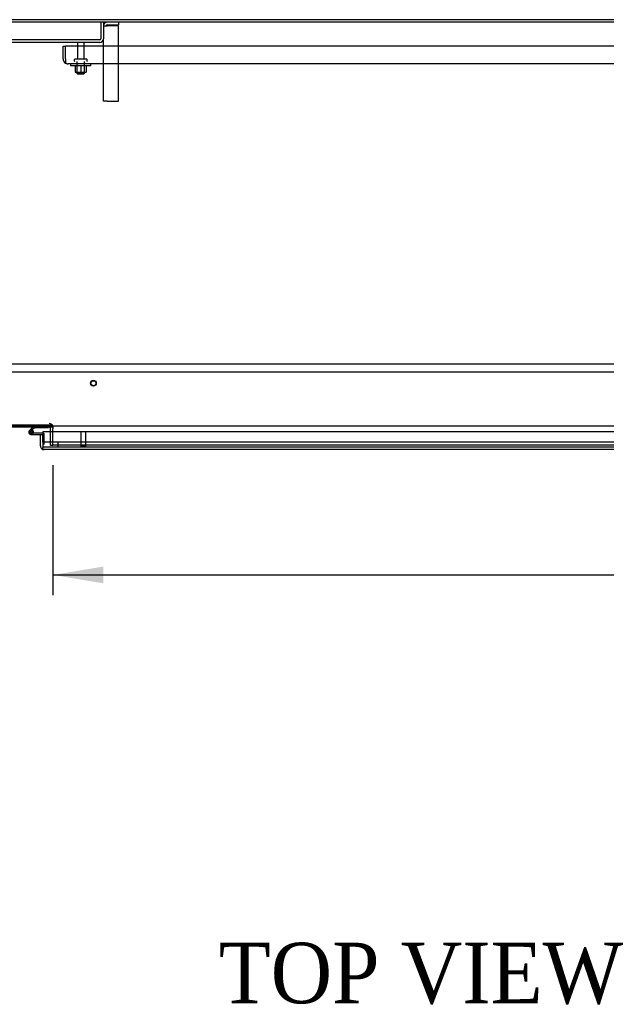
# Model space of a CAD drawing. Header units: inches. Extents: x 2 to 538, y -2 to 358.
# Tile 21 of 39: x 153 to 182, y 232 to 281. Entities that reach past the tile are written whole.
import ezdxf
from ezdxf.enums import TextEntityAlignment as Align
from ezdxf.lldxf.tags import DXFTag

# ---------------------------------------------------------------- set-up
doc = ezdxf.new("R2010")
doc.units = ezdxf.units.IN
doc.header["$MEASUREMENT"] = 0
for name, color, linetype in [('COM40146', 7, 'Continuous'), ('COM40430', 7, 'Continuous'), ('COM52829', 7, 'Continuous'), ('COM52833', 7, 'Continuous'), ('COM52847', 7, 'Continuous'), ('COM53519', 7, 'Continuous'), ('COM54578-80', 7, 'Continuous'), ('COM71127-1', 7, 'Continuous'), ('COM71128-2', 7, 'Continuous'), ('COM71129-2', 7, 'Continuous'), ('Default', 7, 'Continuous'), ('GSK11033', 7, 'Continuous'), ('NTS166105', 7, 'Continuous'), ('STD21878', 7, 'Continuous'), ('STD26094', 7, 'Continuous'), ('WAF25059', 7, 'Continuous')]:
    doc.layers.add(name, color=color, linetype=linetype)
doc.styles.add('SEACAD_Times_New_Roman', font='times.ttf')
tags = doc.linetypes.add('HIDDEN2', pattern=[0.1875, 0.125, -0.0625]).pattern_tags.tags
tags[6:7] = [DXFTag(74, 4), DXFTag(75, 0), DXFTag(340, '0'), DXFTag(46, 0.0), DXFTag(50, 0.0), DXFTag(44, 0.0), DXFTag(45, 0.0)]
tags[4:5] = [DXFTag(74, 4), DXFTag(75, 0), DXFTag(340, '0'), DXFTag(46, 0.0), DXFTag(50, 0.0), DXFTag(44, 0.0), DXFTag(45, 0.0)]
doc.dimstyles.new('HAMMOND_(STH_-_540x360)', dxfattribs={"dimtxt": 2, "dimasz": 2.5, "dimexe": 1, "dimexo": 1, "dimgap": 0.5, "dimtad": 0, "dimtih": 1, "dimtoh": 1, "dimzin": 0, "dimdsep": 46, "dimtxsty": 'SEACAD_Times_New_Roman', "dimblk1": '_SE_FILLED', "dimblk2": '_SE_FILLED', "dimsah": 1, "dimcen": 1, "dimadec": 0, "dimazin": 0, "dimtfac": 0.8, "dimtofl": 0, "dimtmove": 0, "dimatfit": 3, "dimfxl": 1, "dimtolj": 1, "dimtzin": 0, "dimarcsym": 0})

# ---------------------------------------------------------------- blocks, each defined once
blk = doc.blocks.new('SE')
at = {"layer": 'COM40146', "color": 7, "linetype": 'HIDDEN2'}
for p, q in [((154.922, 279.831), (155.047, 279.831)), ((154.922, 279.206), (154.922, 279.831)), ((224.797, 279.831), (155.047, 279.831)), ((155.047, 279.206), (155.047, 279.831)), ((155.047, 279.206), (155.047, 279.831)), ((155.047, 279.079), (154.996, 279.028)), ((155.047, 279.206), (155.047, 279.206)), ((155.047, 279.206), (155.047, 279.079)), ((155.047, 279.206), (155.047, 279.028)), ((155.171, 278.956), (155.172, 278.956)), ((155.172, 278.956), (155.171, 278.956)), ((224.672, 278.956), (155.172, 278.956))]:
    blk.add_line(p, q, dxfattribs=at)
for start, end in [(180, 225.4399), (225.4399, 269.8781), (269.9564, 270)]:
    blk.add_arc((155.172, 279.206), 0.25, start, end, dxfattribs=at)
blk.add_open_spline([(155.047, 279.028), (155.068, 279.005), (155.088, 278.987), (155.13, 278.963), (155.151, 278.956), (155.171, 278.956)], degree=3, knots=[0, 0, 0, 0, 0.5, 0.5, 1, 1, 1, 1], dxfattribs=at)
at = {"layer": 'COM40430', "color": 7, "linetype": 'HIDDEN2'}
for p, q in [((157.107, 280.893), (157.672, 280.893)), ((157.672, 281.018), (157.672, 280.893)), ((156.922, 280.833), (157.107, 280.833)), ((157.672, 280.833), (157.107, 280.833)), ((157.672, 277.112), (157.672, 280.833)), ((156.922, 277.112), (156.922, 280.203)), ((157.107, 277.112), (156.922, 277.112)), ((157.107, 277.112), (157.672, 277.112))]:
    blk.add_line(p, q, dxfattribs=at)
for radius in [0.185, 0.06]:
    blk.add_arc((157.107, 280.833), radius, 90, 180, dxfattribs=at)
at = {"layer": 'COM52829', "color": 7, "linetype": 'Continuous'}
blk.add_line((154.297, 260.731), (154.297, 260.958), dxfattribs=at)
at = {"layer": 'COM52829', "color": 7, "linetype": 'HIDDEN2'}
for q in [(154.297, 260.731), (154.422, 260.081)]:
    blk.add_line((154.297, 260.081), q, dxfattribs=at)
for radius, start in [(0.185, 7.1503), (0.06, 22.5687)]:
    blk.add_arc((154.237, 260.958), radius, start, 90, dxfattribs=at)
at = {"layer": 'COM52829', "color": 7, "linetype": 'Continuous'}
for radius, end in [(0.06, 22.5687), (0.185, 7.1503)]:
    blk.add_arc((154.237, 260.958), radius, 0, end, dxfattribs=at)
at = {"layer": 'COM52833', "color": 7, "linetype": 'HIDDEN2'}
for p, q in [((156.797, 281.018), (156.797, 280.203)), ((156.922, 281.018), (156.922, 280.203)), ((156.737, 280.143), (149.107, 280.143)), ((156.737, 280.018), (149.107, 280.018))]:
    blk.add_line(p, q, dxfattribs=at)
for radius in [0.06, 0.185]:
    blk.add_arc((156.737, 280.203), radius, 270, 0, dxfattribs=at)
at = {"layer": 'COM52847', "color": 7, "linetype": 'Continuous'}
for p, q in [((153.797, 260.603), (153.922, 260.603)), ((153.797, 260.041), (153.797, 260.603)), ((189.487, 260.731), (153.922, 260.731)), ((153.922, 260.731), (153.922, 260.041)), ((153.922, 260.231), (153.922, 260.603)), ((153.922, 259.959), (153.873, 259.892)), ((153.922, 260.041), (153.922, 260.041)), ((153.922, 260.041), (153.922, 259.892)), ((153.922, 260.041), (153.922, 259.959)), ((153.981, 259.856), (153.982, 259.856)), ((189.487, 259.856), (153.982, 259.856)), ((153.982, 259.856), (153.982, 259.856)), ((153.982, 259.856), (153.982, 259.856))]:
    blk.add_line(p, q, dxfattribs=at)
for start, end in [(180, 233.806), (233.806, 269.8792), (269.9411, 270)]:
    blk.add_arc((153.982, 260.041), 0.185, start, end, dxfattribs=at)
blk.add_open_spline([(153.922, 259.892), (153.932, 259.88), (153.942, 259.872), (153.957, 259.862), (153.962, 259.86), (153.972, 259.857), (153.977, 259.856), (153.982, 259.856)], degree=3, knots=[0, 0, 0, 0, 0.5, 0.5, 0.75, 0.75, 1, 1, 1, 1], dxfattribs=at)
at = {"layer": 'COM53519', "color": 7, "linetype": 'HIDDEN2'}
for p, q in [((223.672, 264.081), (144.672, 264.081)), ((147.359, 263.706), (223.672, 263.706))]:
    blk.add_line(p, q, dxfattribs=at)
at = {"layer": 'COM54578-80', "color": 7, "linetype": 'Continuous'}
for p, q in [((153.474, 261.018), (153.307, 260.851)), ((153.39, 260.846), (153.5, 260.956)), ((153.5, 260.956), (154.194, 260.956)), ((154.194, 260.956), (154.194, 261.018)), ((153.307, 260.851), (153.263, 260.807)), ((153.279, 260.733), (153.279, 260.708)), ((153.354, 260.783), (153.329, 260.783)), ((153.329, 260.658), (153.354, 260.658)), ((153.342, 260.603), (153.797, 260.603)), ((153.376, 260.832), (153.39, 260.846)), ((153.922, 260.665), (153.381, 260.665)), ((153.404, 260.708), (153.404, 260.733)), ((153.404, 260.715), (153.458, 260.71))]:
    blk.add_line(p, q, dxfattribs=at)
at = {"layer": 'COM54578-80', "color": 7, "linetype": 'HIDDEN2'}
for p, q in [((153.306, 260.762), (153.376, 260.832)), ((153.381, 260.665), (153.342, 260.665)), ((153.459, 260.72), (153.397, 260.72)), ((153.397, 260.715), (153.404, 260.715)), ((153.959, 260.665), (153.922, 260.665)), ((153.984, 260.116), (153.984, 260.64)), ((153.922, 260.116), (153.984, 260.116))]:
    blk.add_line(p, q, dxfattribs=at)
at = {"layer": 'COM54578-80', "color": 7, "linetype": 'Continuous'}
for centre, radius, start, end in [((153.342, 260.72), 0.135, 68.9858, 104.9706), ((153.342, 260.72), 0.117, 354.7841, 270), ((153.329, 260.733), 0.05, 90, 180), ((153.329, 260.708), 0.05, 180, 270), ((153.354, 260.733), 0.05, 0, 90), ((153.354, 260.708), 0.05, 270, 0), ((153.342, 260.72), 0.117, 331.9602, 354.7841)]:
    blk.add_arc(centre, radius, start, end, dxfattribs=at)
at = {"layer": 'COM54578-80', "color": 7, "linetype": 'HIDDEN2'}
for centre, radius, start, end in [((153.342, 260.72), 0.055, 354.7841, 270), ((153.342, 260.72), 0.055, 270, 354.7841), ((153.342, 260.72), 0.117, 270, 331.9602), ((153.959, 260.64), 0.025, 0, 90)]:
    blk.add_arc(centre, radius, start, end, dxfattribs=at)
at = {"layer": 'COM71127-1', "color": 7, "linetype": 'Continuous'}
blk.add_line((189.797, 281.143), (152.297, 281.143), dxfattribs=at)
at = {"layer": 'COM71128-2', "color": 7, "linetype": 'Continuous'}
for p, q in [((226.922, 281.018), (115.172, 281.018)), ((225.172, 261.018), (116.922, 261.018)), ((151.547, 260.981), (153.438, 260.981)), ((154.194, 260.981), (154.422, 260.981)), ((154.422, 260.981), (154.422, 260.893)), ((154.422, 260.731), (154.422, 260.893))]:
    blk.add_line(p, q, dxfattribs=at)
at = {"layer": 'COM71128-2', "color": 7, "linetype": 'HIDDEN2'}
for p, q in [((153.438, 260.981), (154.194, 260.981)), ((154.422, 260.081), (154.422, 260.731)), ((189.547, 260.081), (154.422, 260.081))]:
    blk.add_line(p, q, dxfattribs=at)
at = {"layer": 'COM71129-2', "color": 7, "linetype": 'HIDDEN2'}
for p, q in [((154.422, 261.069), (151.547, 261.069)), ((154.194, 260.981), (153.437, 260.981)), ((154.42, 260.981), (154.292, 260.981))]:
    blk.add_line(p, q, dxfattribs=at)
at = {"layer": 'COM71129-2', "color": 7, "linetype": 'Continuous'}
for p, q in [((153.437, 260.981), (151.676, 260.981)), ((154.292, 260.981), (154.194, 260.981)), ((154.422, 260.981), (154.42, 260.981))]:
    blk.add_line(p, q, dxfattribs=at)
at = {"layer": 'GSK11033', "color": 7, "linetype": 'HIDDEN2'}
for p, q in [((189.487, 260.231), (153.922, 260.231)), ((189.487, 259.981), (153.922, 259.981)), ((154.672, 259.981), (154.672, 260.231))]:
    blk.add_line(p, q, dxfattribs=at)
at = {"layer": 'GSK11033', "color": 7, "linetype": 'Continuous'}
for p, q in [((153.922, 260.231), (153.922, 260.231)), ((153.922, 260.231), (153.922, 259.981)), ((153.922, 259.981), (153.922, 259.981))]:
    blk.add_line(p, q, dxfattribs=at)
at = {"layer": 'NTS166105', "color": 7, "linetype": 'HIDDEN2'}
for p, q in [((155.523, 278.86), (155.523, 278.54)), ((155.523, 278.54), (155.798, 278.54)), ((155.798, 278.86), (155.798, 278.54)), ((155.798, 278.54), (156.073, 278.54)), ((156.073, 278.86), (156.073, 278.54))]:
    blk.add_line(p, q, dxfattribs=at)
at = {"layer": 'STD21878', "color": 7, "linetype": 'HIDDEN2'}
for p, q in [((155.797, 260.731), (155.797, 260.013)), ((156.047, 260.013), (156.047, 260.731)), ((156.062, 260.013), (155.781, 260.013)), ((155.781, 260.013), (155.781, 259.981)), ((156.062, 259.981), (156.062, 260.013))]:
    blk.add_line(p, q, dxfattribs=at)
for radius in [0.141, 0.125]:
    blk.add_circle((156.422, 263.143), radius, dxfattribs=at)
at = {"layer": 'STD26094', "color": 7, "linetype": 'HIDDEN2'}
for p, q in [((155.632, 279.958), (155.632, 279.181)), ((155.962, 279.181), (155.962, 279.958)), ((155.472, 279.151), (155.472, 279.111)), ((156.092, 279.181), (155.502, 279.181)), ((155.609, 279.081), (155.609, 278.494)), ((155.984, 278.494), (155.984, 279.081)), ((156.122, 279.111), (156.122, 279.151)), ((155.984, 278.494), (155.609, 278.494)), ((155.609, 278.494), (155.647, 278.456)), ((155.647, 278.456), (155.947, 278.456)), ((155.947, 278.456), (155.984, 278.494))]:
    blk.add_line(p, q, dxfattribs=at)
for centre, radius, start, end in [((155.692, 279.958), 0.06, 90, 180), ((155.902, 279.958), 0.06, 0, 90), ((155.502, 279.151), 0.03, 90, 180), ((155.502, 279.111), 0.03, 180, 270), ((156.092, 279.151), 0.03, 0, 90), ((156.092, 279.111), 0.03, 270, 0)]:
    blk.add_arc(centre, radius, start, end, dxfattribs=at)
at = {"layer": 'WAF25059', "color": 7, "linetype": 'HIDDEN2'}
for p, q in [((155.297, 278.956), (155.297, 278.86)), ((156.297, 278.86), (156.297, 278.956)), ((156.297, 278.86), (155.297, 278.86))]:
    blk.add_line(p, q, dxfattribs=at)
blk = doc.blocks.new('DMBLK3442')
at = {"layer": 'Default', "linetype": 'Continuous'}
for points in [[(156.922, 253.231), (156.922, 254.064), (154.422, 253.648)], [(222.672, 253.231), (225.172, 253.648), (222.672, 254.064)]]:
    blk.add_hatch(color=7, dxfattribs=at).paths.add_polyline_path(points)
at = {"layer": 'Default', "color": 7, "linetype": 'Continuous'}
for p, q in [((225.172, 259.487), (225.172, 252.648)), ((154.422, 259.081), (154.422, 252.648)), ((154.422, 253.648), (182.604, 253.648)), ((196.99, 253.648), (225.172, 253.648))]:
    blk.add_line(p, q, dxfattribs=at)
at = {"layer": 'Default', "color": 7, "linetype": 'Continuous', "style": 'SEACAD_Times_New_Roman'}
for s, p in [('70.75', (186.384, 254.648)), ('DOOR', (185.602, 251.648)), ('OPENING', (183.304, 248.648))]:
    blk.add_text(s, height=2, dxfattribs=at).set_placement(p, align=Align.TOP_LEFT)
blk = doc.blocks.new('_SE_FILLED')
at = {"color": 0}
blk.add_line((0, 0), (-1, 0), dxfattribs=at)
blk.add_solid([(0, 0), (-1, -0.1665), (-1, 0.1665), (0, 0)], dxfattribs=at)

msp = doc.modelspace()

# ---------------------------------------------------------------- block references
at = {"layer": 'Default'}
msp.add_blockref('SE', (0, 0), dxfattribs=at)

# ---------------------------------------------------------------- texts
at = {"layer": 'Default', "color": 7, "linetype": 'Continuous', "style": 'SEACAD_Times_New_Roman'}
msp.add_text('TOP VIEW', height=3, dxfattribs=at).set_placement((162.618, 235.439), align=Align.TOP_LEFT)

# ---------------------------------------------------------------- dimensions: what is measured, and where the dimension line sits
at = {"layer": 'Default', "color": 7, "linetype": 'Continuous'}
dim = msp.add_linear_dim(base=(225.172, 253.648), p1=(154.422, 260.081), p2=(225.172, 260.487), text='\\A1;<>\\PDOOR\\XOPENING', dimstyle='HAMMOND_(STH_-_540x360)', dxfattribs=at)
dim.commit()
dim.dimension.update_dxf_attribs({"geometry": 'DMBLK3442', "text_midpoint": (189.797, 253.648), "dimtype": 160})

doc.saveas('drawing.dxf')
